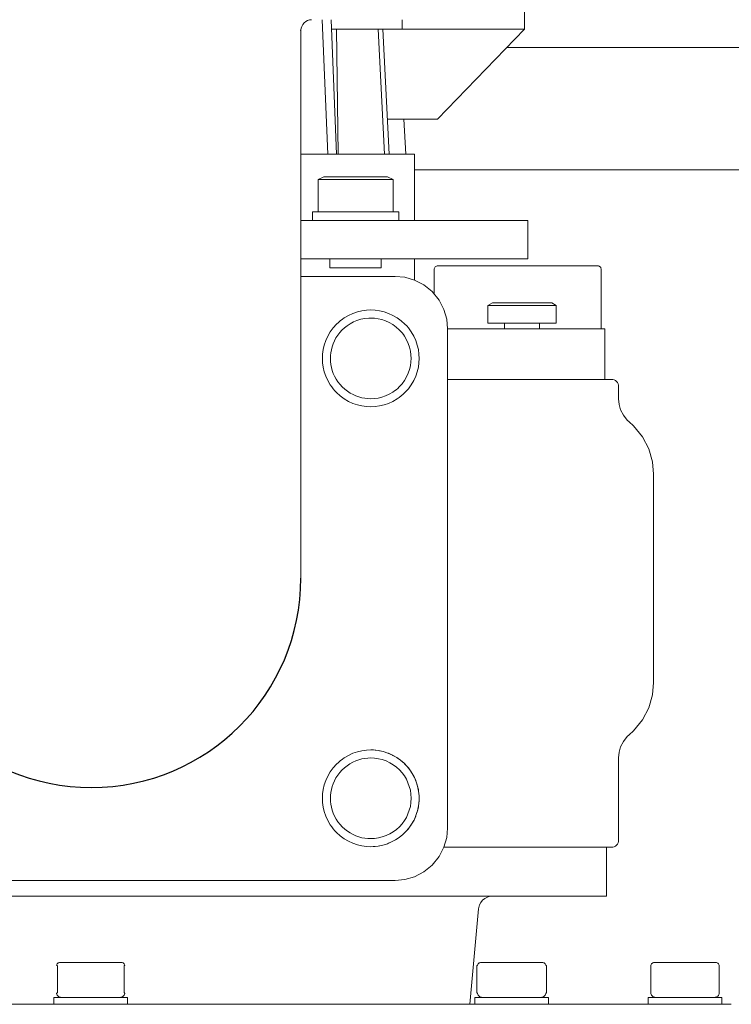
# Model space of a CAD drawing. Header units: millimetres. Extents: x -770 to 800, y -17 to 1108.
# Tile 10 of 12: x 329 to 533, y 434 to 716. Entities that reach past the tile are written whole.
import ezdxf

# ---------------------------------------------------------------- set-up
doc = ezdxf.new("R2010")
doc.units = ezdxf.units.MM
doc.header["$MEASUREMENT"] = 0
doc.layers.add('MATERIAL 1', color=251, linetype='Continuous', true_color=0x505050)
doc.layers.add('MATERIAL 2', color=5, linetype='Continuous', true_color=0x0000ff)

msp = doc.modelspace()

# ---------------------------------------------------------------- linework, layer by layer
at = {"layer": 'MATERIAL 1', "color": 251, "linetype": 'Continuous', "lineweight": 0, "true_color": 0x505050}
for p, q in [((410, 713.12), (410.08, 713.66)), ((410.08, 713.66), (410.24, 714.22)), ((410.24, 714.22), (410.5, 714.76)), ((410.5, 714.76), (410.88, 715.25)), ((410.88, 715.25), (411.36, 715.63)), ((411.36, 715.63), (411.91, 715.89)), ((411.91, 715.89), (412.46, 716.04)), ((412.46, 716.04), (413, 716.12)), ((410, 713.12), (409.76, 713.12)), ((410, 713.12), (410, 621.16)), ((468.9, 708.12), (765, 708.12)), ((765, 673.12), (442.5, 673.12)), ((410, 642.62), (437, 642.62)), ((437, 642.62), (439.73, 642.37)), ((439.73, 642.37), (442.52, 641.57)), ((442.52, 641.57), (445.21, 640.18)), ((445.21, 640.18), (447.61, 638.23)), ((447.61, 638.23), (449.55, 635.83)), ((449.55, 635.83), (450.95, 633.15)), ((423.64, 631.43), (424.9, 632.01)), ((424.9, 632.01), (426.19, 632.45)), ((426.19, 632.45), (427.48, 632.75)), ((427.48, 632.75), (428.75, 632.92)), ((428.75, 632.92), (430, 632.98)), ((431.25, 632.92), (430, 632.98)), ((432.52, 632.75), (431.25, 632.92)), ((433.81, 632.45), (432.52, 632.75)), ((435.1, 632.01), (433.81, 632.45)), ((436.36, 631.43), (435.1, 632.01)), ((450.95, 633.15), (451.75, 630.35)), ((420.2, 628.92), (419.24, 627.86)), ((420.72, 629.41), (420.2, 628.92)), ((421.27, 629.88), (420.72, 629.41)), ((421.86, 630.33), (421.27, 629.88)), ((421.86, 630.33), (422.42, 630.72)), ((422.42, 630.72), (423.64, 631.43)), ((424.07, 629.05), (423.21, 628.47)), ((425.02, 629.56), (424.07, 629.05)), ((426.04, 629.98), (425.02, 629.56)), ((427.13, 630.32), (426.04, 629.98)), ((428.26, 630.55), (427.13, 630.32)), ((429.43, 630.67), (428.26, 630.55)), ((430, 630.68), (429.43, 630.67)), ((431.04, 630.64), (430, 630.68)), ((432.1, 630.49), (431.04, 630.64)), ((433.18, 630.24), (432.1, 630.49)), ((434.25, 629.87), (433.18, 630.24)), ((435.31, 629.39), (434.25, 629.87)), ((436.32, 628.8), (435.31, 629.39)), ((437.58, 630.72), (436.36, 631.43)), ((438.73, 629.88), (437.58, 630.72)), ((439.8, 628.92), (438.73, 629.88)), ((440.29, 628.4), (439.8, 628.92)), ((451.75, 630.35), (452, 627.62)), ((418.4, 626.71), (417.69, 625.49)), ((419.24, 627.86), (418.4, 626.71)), ((421.12, 626.53), (420.55, 625.77)), ((421.76, 627.23), (421.12, 626.53)), ((422.46, 627.88), (421.76, 627.23)), ((423.21, 628.47), (422.46, 627.88)), ((437.28, 628.1), (436.32, 628.8)), ((438.17, 627.3), (437.28, 628.1)), ((438.58, 626.86), (438.17, 627.3)), ((438.97, 626.41), (438.58, 626.86)), ((439.34, 625.94), (438.97, 626.41)), ((440.76, 627.86), (440.29, 628.4)), ((441.19, 627.29), (440.76, 627.86)), ((440.76, 627.86), (440.76, 627.86)), ((440.76, 627.86), (440.76, 627.86)), ((441.6, 626.71), (441.19, 627.29)), ((442.31, 625.49), (441.6, 626.71)), ((452, 627.62), (452, 484.62)), ((417.12, 624.22), (416.68, 622.94)), ((417.69, 625.49), (417.12, 624.22)), ((419.23, 623.31), (418.93, 622.46)), ((419.6, 624.16), (419.23, 623.31)), ((420.04, 624.98), (419.6, 624.16)), ((420.55, 625.77), (420.04, 624.98)), ((439.67, 625.45), (439.34, 625.94)), ((440.27, 624.43), (439.67, 625.45)), ((440.75, 623.38), (440.27, 624.43)), ((441.11, 622.3), (440.75, 623.38)), ((442.88, 624.22), (442.31, 625.49)), ((443.32, 622.94), (442.88, 624.22)), ((410, 621.16), (410, 614.78)), ((416.37, 621.65), (416.2, 620.37)), ((416.68, 622.94), (416.37, 621.65)), ((418.56, 620.74), (418.47, 619.9)), ((418.71, 621.6), (418.56, 620.74)), ((418.93, 622.46), (418.71, 621.6)), ((441.36, 621.23), (441.11, 622.3)), ((441.51, 620.16), (441.36, 621.23)), ((443.63, 621.65), (443.32, 622.94)), ((443.8, 620.37), (443.63, 621.65)), ((416.2, 620.37), (416.14, 619.12)), ((416.14, 619.12), (416.2, 617.88)), ((416.2, 617.88), (416.37, 616.6)), ((418.47, 619.9), (418.44, 619.07)), ((418.44, 619.07), (418.48, 618.25)), ((418.48, 618.25), (418.57, 617.4)), ((441.36, 617.02), (441.51, 618.09)), ((441.56, 619.12), (441.51, 620.16)), ((441.51, 618.09), (441.56, 619.12)), ((443.63, 616.6), (443.8, 617.88)), ((443.86, 619.12), (443.8, 620.37)), ((443.8, 617.88), (443.86, 619.12)), ((410, 614.78), (410, 608.47)), ((416.37, 616.6), (416.68, 615.31)), ((416.68, 615.31), (417.12, 614.02)), ((418.57, 617.4), (418.73, 616.55)), ((418.73, 616.55), (418.97, 615.69)), ((418.97, 615.69), (419.27, 614.83)), ((419.27, 614.83), (419.65, 613.99)), ((440.27, 613.82), (440.75, 614.87)), ((440.75, 614.87), (441.11, 615.94)), ((441.11, 615.94), (441.36, 617.02)), ((442.88, 614.02), (443.32, 615.31)), ((443.32, 615.31), (443.63, 616.6)), ((417.12, 614.02), (417.69, 612.76)), ((417.69, 612.76), (418.4, 611.54)), ((419.65, 613.99), (420.1, 613.17)), ((420.1, 613.17), (420.61, 612.38)), ((420.61, 612.38), (421.2, 611.63)), ((438.97, 611.84), (439.67, 612.8)), ((439.67, 612.8), (440.27, 613.82)), ((441.6, 611.54), (442.31, 612.76)), ((442.31, 612.76), (442.88, 614.02)), ((418.4, 611.54), (418.81, 610.96)), ((418.81, 610.96), (419.24, 610.39)), ((419.24, 610.39), (419.71, 609.85)), ((419.71, 609.85), (420.2, 609.33)), ((420.2, 609.33), (421.27, 608.37)), ((421.2, 611.63), (421.85, 610.93)), ((421.85, 610.93), (422.55, 610.29)), ((422.55, 610.29), (423.3, 609.7)), ((423.3, 609.7), (424.09, 609.19)), ((424.09, 609.19), (424.92, 608.74)), ((435.31, 608.86), (436.32, 609.45)), ((436.32, 609.45), (436.81, 609.79)), ((436.81, 609.79), (437.28, 610.15)), ((437.28, 610.15), (437.74, 610.54)), ((437.74, 610.54), (438.17, 610.95)), ((438.17, 610.95), (438.97, 611.84)), ((439.28, 608.83), (439.8, 609.33)), ((439.8, 609.33), (440.76, 610.39)), ((440.76, 610.39), (441.6, 611.54)), ((410, 608.47), (410, 603.27)), ((421.27, 608.37), (422.42, 607.53)), ((422.42, 607.53), (423.64, 606.82)), ((423.64, 606.82), (424.9, 606.24)), ((424.92, 608.74), (425.76, 608.37)), ((425.76, 608.37), (426.61, 608.07)), ((426.61, 608.07), (427.47, 607.85)), ((427.47, 607.85), (428.33, 607.69)), ((428.33, 607.69), (429.17, 607.6)), ((429.17, 607.6), (430, 607.57)), ((430, 607.57), (431.04, 607.61)), ((431.04, 607.61), (432.1, 607.76)), ((432.1, 607.76), (433.18, 608.01)), ((433.18, 608.01), (434.25, 608.38)), ((434.25, 608.38), (435.31, 608.86)), ((435.1, 606.24), (436.36, 606.82)), ((436.36, 606.82), (437.58, 607.53)), ((437.58, 607.53), (438.17, 607.93)), ((438.17, 607.93), (438.73, 608.37)), ((438.73, 608.37), (439.28, 608.83)), ((438.73, 608.37), (438.73, 608.37)), ((438.73, 608.37), (438.73, 608.37)), ((424.9, 606.24), (426.19, 605.8)), ((426.19, 605.8), (427.48, 605.5)), ((427.48, 605.5), (428.75, 605.32)), ((428.75, 605.32), (430, 605.27)), ((430, 605.27), (431.25, 605.32)), ((431.25, 605.32), (432.52, 605.5)), ((432.52, 605.5), (433.81, 605.8)), ((433.81, 605.8), (435.1, 606.24)), ((410, 603.27), (410, 602.28)), ((410, 602.28), (410, 597.23)), ((410, 597.23), (410, 596.28)), ((410, 596.28), (410, 591.31)), ((410, 591.31), (410, 590.52)), ((410, 590.52), (410, 585.59)), ((410, 585.59), (410, 585.05)), ((410, 585.05), (410, 580.19)), ((410, 580.19), (410, 556.28)), ((422.42, 504.72), (423.64, 505.43)), ((423.64, 505.43), (424.9, 506.01)), ((424.9, 506.01), (426.19, 506.45)), ((426.19, 506.45), (427.48, 506.75)), ((427.48, 506.75), (428.75, 506.92)), ((428.75, 506.92), (430, 506.98)), ((430.74, 506.96), (430, 506.98)), ((430, 506.98), (430, 506.98)), ((431.45, 506.9), (430.74, 506.96)), ((431.25, 506.92), (430.74, 506.96)), ((431.25, 506.92), (431.24, 506.92)), ((431.25, 506.92), (431.25, 506.92)), ((431.25, 506.92), (431.45, 506.9)), ((432.17, 506.81), (431.45, 506.9)), ((433.57, 506.51), (432.17, 506.81)), ((432.52, 506.75), (432.17, 506.81)), ((432.52, 506.75), (433.57, 506.51)), ((432.52, 506.75), (432.52, 506.75)), ((432.52, 506.75), (432.52, 506.75)), ((434.93, 506.08), (433.57, 506.51)), ((433.81, 506.45), (433.57, 506.51)), ((433.81, 506.45), (434.93, 506.08)), ((433.81, 506.45), (433.81, 506.45)), ((433.81, 506.45), (433.81, 506.45)), ((436.22, 505.51), (434.93, 506.08)), ((435.1, 506.01), (434.93, 506.08)), ((435.1, 506.01), (436.22, 505.51)), ((435.1, 506.01), (435.1, 506.01)), ((435.1, 506.01), (435.1, 506.01)), ((437.42, 504.82), (436.22, 505.51)), ((436.36, 505.43), (436.22, 505.51)), ((436.36, 505.43), (437.42, 504.82)), ((436.36, 505.43), (436.36, 505.43)), ((436.36, 505.43), (436.36, 505.43)), ((438.54, 504.04), (437.42, 504.82)), ((437.58, 504.72), (437.42, 504.82)), ((420.2, 502.92), (419.24, 501.86)), ((420.72, 503.41), (420.2, 502.92)), ((421.27, 503.88), (420.72, 503.41)), ((421.86, 504.33), (421.27, 503.88)), ((421.86, 504.33), (422.42, 504.72)), ((423.21, 502.47), (422.46, 501.88)), ((424.01, 503.01), (423.21, 502.47)), ((424.84, 503.47), (424.01, 503.01)), ((425.69, 503.85), (424.84, 503.47)), ((426.56, 504.16), (425.69, 503.85)), ((427.43, 504.39), (426.56, 504.16)), ((428.3, 504.56), (427.43, 504.39)), ((429.16, 504.65), (428.3, 504.56)), ((430, 504.68), (429.16, 504.65)), ((431.09, 504.63), (430, 504.68)), ((432.2, 504.47), (431.09, 504.63)), ((433.31, 504.2), (432.2, 504.47)), ((434.39, 503.82), (433.31, 504.2)), ((435.44, 503.32), (434.39, 503.82)), ((436.44, 502.72), (435.44, 503.32)), ((437.36, 502.03), (436.44, 502.72)), ((438.21, 501.26), (437.36, 502.03)), ((437.58, 504.72), (438.54, 504.04)), ((437.58, 504.72), (437.58, 504.72)), ((437.58, 504.72), (437.58, 504.72)), ((439.54, 503.17), (438.54, 504.04)), ((438.73, 503.88), (438.54, 504.04)), ((438.73, 503.88), (439.54, 503.17)), ((438.73, 503.88), (438.73, 503.88)), ((438.73, 503.88), (438.73, 503.88)), ((440.43, 502.24), (439.54, 503.17)), ((439.8, 502.92), (439.54, 503.17)), ((439.8, 502.92), (440.43, 502.24)), ((439.8, 502.92), (439.8, 502.92)), ((439.8, 502.92), (439.8, 502.92)), ((441.21, 501.27), (440.43, 502.24)), ((440.76, 501.86), (440.43, 502.24)), ((417.69, 499.49), (417.12, 498.22)), ((418.4, 500.71), (417.69, 499.49)), ((419.24, 501.86), (418.4, 500.71)), ((420.55, 499.77), (420.04, 498.98)), ((421.12, 500.53), (420.55, 499.77)), ((421.76, 501.23), (421.12, 500.53)), ((422.46, 501.88), (421.76, 501.23)), ((438.97, 500.42), (438.21, 501.26)), ((439.63, 499.52), (438.97, 500.42)), ((440.19, 498.59), (439.63, 499.52)), ((440.76, 501.86), (441.21, 501.27)), ((440.76, 501.86), (440.76, 501.86)), ((440.76, 501.86), (440.76, 501.86)), ((441.9, 500.23), (441.21, 501.27)), ((441.6, 500.71), (441.21, 501.27)), ((441.6, 500.71), (441.9, 500.23)), ((441.6, 500.71), (441.6, 500.71)), ((441.6, 500.71), (441.6, 500.71)), ((442.5, 499.09), (441.9, 500.23)), ((442.31, 499.49), (441.9, 500.23)), ((442.31, 499.49), (442.5, 499.09)), ((442.31, 499.49), (442.31, 499.49)), ((442.31, 499.49), (442.31, 499.49)), ((416.68, 496.94), (416.37, 495.65)), ((417.12, 498.22), (416.68, 496.94)), ((418.93, 496.46), (418.71, 495.6)), ((419.23, 497.31), (418.93, 496.46)), ((419.6, 498.16), (419.23, 497.31)), ((420.04, 498.98), (419.6, 498.16)), ((440.66, 497.59), (440.19, 498.59)), ((441.04, 496.53), (440.66, 497.59)), ((441.33, 495.42), (441.04, 496.53)), ((443.02, 497.87), (442.5, 499.09)), ((442.88, 498.22), (442.5, 499.09)), ((442.88, 498.22), (442.88, 498.23)), ((442.88, 498.22), (443.02, 497.87)), ((442.88, 498.22), (442.88, 498.22)), ((443.42, 496.57), (443.02, 497.87)), ((443.32, 496.94), (443.02, 497.87)), ((443.32, 496.94), (443.42, 496.57)), ((443.32, 496.94), (443.32, 496.94)), ((443.32, 496.94), (443.32, 496.94)), ((443.7, 495.21), (443.42, 496.57)), ((443.63, 495.65), (443.42, 496.57)), ((416.2, 494.37), (416.14, 493.12)), ((416.37, 495.65), (416.2, 494.37)), ((418.47, 493.9), (418.44, 493.07)), ((418.56, 494.74), (418.47, 493.9)), ((418.71, 495.6), (418.56, 494.74)), ((441.5, 494.28), (441.33, 495.42)), ((441.56, 493.12), (441.5, 494.28)), ((443.63, 495.65), (443.62, 495.65)), ((443.63, 495.65), (443.7, 495.21)), ((443.63, 495.65), (443.63, 495.65)), ((443.84, 493.81), (443.7, 495.21)), ((443.8, 494.37), (443.7, 495.21)), ((443.8, 494.37), (443.84, 493.81)), ((443.8, 494.37), (443.8, 494.37)), ((443.8, 494.37), (443.8, 494.37)), ((443.86, 493.1), (443.84, 493.81)), ((443.86, 493.12), (443.84, 493.81)), ((416.14, 493.12), (416.2, 491.88)), ((416.2, 491.88), (416.37, 490.6)), ((418.44, 493.07), (418.48, 492.25)), ((418.48, 492.25), (418.57, 491.4)), ((418.57, 491.4), (418.73, 490.55)), ((441.04, 489.72), (441.33, 490.82)), ((441.33, 490.82), (441.5, 491.97)), ((441.5, 491.97), (441.56, 493.12)), ((443.39, 489.55), (443.69, 490.96)), ((443.63, 490.6), (443.69, 490.96)), ((443.69, 490.96), (443.78, 491.67)), ((443.78, 491.67), (443.84, 492.38)), ((443.8, 491.88), (443.78, 491.67)), ((443.8, 491.88), (443.84, 492.38)), ((443.8, 491.88), (443.8, 491.88)), ((443.8, 491.88), (443.8, 491.88)), ((443.84, 492.38), (443.86, 493.1)), ((443.86, 493.12), (443.86, 493.12)), ((443.86, 493.12), (443.86, 493.1)), ((443.86, 493.12), (443.86, 493.12)), ((416.37, 490.6), (416.68, 489.31)), ((416.68, 489.31), (417.12, 488.02)), ((417.12, 488.02), (417.69, 486.76)), ((418.73, 490.55), (418.97, 489.69)), ((418.97, 489.69), (419.27, 488.83)), ((419.27, 488.83), (419.65, 487.99)), ((419.65, 487.99), (420.1, 487.17)), ((440.19, 487.66), (440.66, 488.66)), ((440.66, 488.66), (441.04, 489.72)), ((442.38, 486.91), (442.95, 488.2)), ((442.88, 488.02), (442.38, 486.91)), ((442.88, 488.02), (442.95, 488.2)), ((442.88, 488.02), (442.88, 488.02)), ((442.88, 488.02), (442.88, 488.02)), ((442.95, 488.2), (443.39, 489.55)), ((443.32, 489.31), (442.95, 488.2)), ((443.32, 489.31), (443.39, 489.55)), ((443.32, 489.31), (443.32, 489.31)), ((443.32, 489.31), (443.32, 489.31)), ((443.63, 490.6), (443.39, 489.55)), ((443.62, 490.6), (443.63, 490.6)), ((443.63, 490.6), (443.63, 490.6)), ((417.69, 486.76), (418.4, 485.54)), ((418.4, 485.54), (418.81, 484.96)), ((420.1, 487.17), (420.61, 486.38)), ((420.61, 486.38), (421.2, 485.63)), ((421.2, 485.63), (421.85, 484.93)), ((438.21, 484.99), (438.97, 485.83)), ((438.97, 485.83), (439.63, 486.73)), ((439.63, 486.73), (440.19, 487.66)), ((440.91, 484.59), (441.7, 485.7)), ((441.6, 485.54), (440.91, 484.59)), ((441.6, 485.54), (441.7, 485.7)), ((441.6, 485.54), (441.6, 485.54)), ((441.6, 485.54), (441.6, 485.54)), ((441.7, 485.7), (442.38, 486.91)), ((442.31, 486.76), (441.7, 485.7)), ((442.31, 486.76), (442.38, 486.91)), ((442.31, 486.76), (442.31, 486.76)), ((442.31, 486.76), (442.31, 486.76)), ((418.81, 484.96), (419.24, 484.39)), ((419.24, 484.39), (419.71, 483.85)), ((419.71, 483.85), (420.2, 483.33)), ((420.2, 483.33), (421.27, 482.37)), ((421.27, 482.37), (422.42, 481.53)), ((421.85, 484.93), (422.55, 484.29)), ((422.55, 484.29), (423.3, 483.7)), ((423.3, 483.7), (424.09, 483.19)), ((424.09, 483.19), (424.92, 482.74)), ((424.92, 482.74), (425.76, 482.37)), ((425.76, 482.37), (426.61, 482.07)), ((433.31, 482.05), (434.39, 482.43)), ((434.39, 482.43), (435.44, 482.93)), ((435.44, 482.93), (436.44, 483.52)), ((436.44, 483.52), (437.36, 484.22)), ((437.36, 484.22), (438.21, 484.99)), ((438.14, 481.91), (439.12, 482.69)), ((438.73, 482.37), (438.14, 481.91)), ((438.73, 482.37), (439.12, 482.69)), ((438.73, 482.37), (438.73, 482.37)), ((438.73, 482.37), (438.73, 482.37)), ((439.12, 482.69), (440.05, 483.58)), ((439.8, 483.33), (439.12, 482.69)), ((439.8, 483.33), (440.05, 483.58)), ((439.8, 483.33), (439.8, 483.33)), ((439.8, 483.33), (439.8, 483.33)), ((440.05, 483.58), (440.91, 484.59)), ((440.76, 484.39), (440.05, 483.58)), ((440.76, 484.39), (440.91, 484.59)), ((440.76, 484.39), (440.76, 484.39)), ((440.76, 484.39), (440.76, 484.39)), ((452, 484.62), (451.75, 481.89)), ((422.42, 481.53), (423.64, 480.82)), ((423.64, 480.82), (424.9, 480.24)), ((424.9, 480.24), (426.19, 479.8)), ((426.19, 479.8), (427.48, 479.5)), ((426.61, 482.07), (427.47, 481.85)), ((427.47, 481.85), (428.33, 481.69)), ((427.48, 479.5), (428.75, 479.32)), ((428.33, 481.69), (429.17, 481.6)), ((429.17, 481.6), (430, 481.57)), ((430, 481.57), (431.09, 481.62)), ((430.68, 479.28), (432.09, 479.43)), ((431.09, 481.62), (432.2, 481.78)), ((431.25, 479.32), (432.09, 479.43)), ((432.09, 479.43), (433.45, 479.7)), ((432.52, 479.5), (432.09, 479.43)), ((432.2, 481.78), (433.31, 482.05)), ((432.52, 479.5), (433.45, 479.7)), ((432.52, 479.5), (432.52, 479.5)), ((432.52, 479.5), (432.52, 479.5)), ((433.45, 479.7), (434.75, 480.11)), ((433.81, 479.8), (433.45, 479.7)), ((433.81, 479.8), (434.75, 480.11)), ((433.81, 479.8), (433.81, 479.8)), ((433.81, 479.8), (433.81, 479.8)), ((434.75, 480.11), (435.97, 480.62)), ((435.1, 480.24), (434.75, 480.11)), ((435.1, 480.24), (435.97, 480.62)), ((435.1, 480.24), (435.1, 480.24)), ((435.1, 480.24), (435.1, 480.24)), ((435.97, 480.62), (437.1, 481.23)), ((436.36, 480.82), (435.97, 480.62)), ((436.36, 480.82), (437.1, 481.23)), ((436.36, 480.82), (436.36, 480.82)), ((436.36, 480.82), (436.36, 480.82)), ((437.1, 481.23), (438.14, 481.91)), ((437.58, 481.53), (437.1, 481.23)), ((437.58, 481.53), (438.14, 481.91)), ((437.58, 481.53), (437.58, 481.53)), ((437.58, 481.53), (437.58, 481.53)), ((451.75, 481.89), (450.95, 479.1)), ((428.75, 479.32), (430, 479.27)), ((430, 479.27), (430.68, 479.28)), ((431.25, 479.32), (430.68, 479.28)), ((431.24, 479.32), (431.25, 479.32)), ((431.25, 479.32), (431.25, 479.32)), ((450.95, 479.1), (449.55, 476.42)), ((447.61, 474.02), (445.21, 472.07)), ((449.55, 476.42), (447.61, 474.02)), ((445.21, 472.07), (442.52, 470.68)), ((437, 469.62), (263, 469.62)), ((439.73, 469.87), (437, 469.62)), ((442.52, 470.68), (439.73, 469.87)), ((340.17, 445.67), (340.08, 445.49)), ((340.3, 445.83), (340.17, 445.67)), ((340.46, 445.96), (340.3, 445.83)), ((340.64, 446.05), (340.46, 445.96)), ((340.82, 446.11), (340.64, 446.05)), ((341.01, 446.12), (340.82, 446.11)), ((341.18, 446.12), (341.01, 446.12)), ((341.69, 446.12), (341.18, 446.12)), ((342.47, 446.12), (341.69, 446.12)), ((343.55, 446.12), (342.47, 446.12)), ((344.9, 446.12), (343.55, 446.12)), ((346.45, 446.12), (344.9, 446.12)), ((348.12, 446.12), (346.45, 446.12)), ((349.79, 446.12), (348.12, 446.12)), ((351.39, 446.12), (349.79, 446.12)), ((353.03, 446.12), (351.39, 446.12)), ((354.6, 446.12), (353.03, 446.12)), ((356, 446.12), (354.6, 446.12)), ((357.15, 446.12), (356, 446.12)), ((357.96, 446.12), (357.15, 446.12)), ((358.43, 446.12), (357.96, 446.12)), ((358.58, 446.12), (358.43, 446.12)), ((358.76, 446.11), (358.58, 446.12)), ((358.76, 446.11), (358.95, 446.05)), ((358.95, 446.05), (359.13, 445.96)), ((359.13, 445.96), (359.29, 445.83)), ((359.29, 445.83), (359.42, 445.67)), ((359.42, 445.67), (359.51, 445.49)), ((460.64, 445.49), (460.73, 445.67)), ((460.73, 445.67), (460.86, 445.83)), ((460.86, 445.83), (461.02, 445.96)), ((461.02, 445.96), (461.2, 446.05)), ((461.2, 446.05), (461.39, 446.11)), ((461.57, 446.12), (461.39, 446.11)), ((461.57, 446.12), (461.39, 446.11)), ((461.76, 446.12), (461.57, 446.12)), ((461.57, 446.12), (461.57, 446.12)), ((462.29, 446.12), (461.76, 446.12)), ((463.12, 446.12), (462.29, 446.12)), ((464.14, 446.12), (463.12, 446.12)), ((465.38, 446.12), (464.14, 446.12)), ((466.87, 446.12), (465.38, 446.12)), ((468.55, 446.12), (466.87, 446.12)), ((470.36, 446.12), (468.55, 446.12)), ((472.16, 446.12), (470.36, 446.12)), ((473.85, 446.12), (472.16, 446.12)), ((475.33, 446.12), (473.85, 446.12)), ((476.57, 446.12), (475.33, 446.12)), ((477.64, 446.12), (476.57, 446.12)), ((476.57, 446.12), (476.57, 446.12)), ((478.46, 446.12), (477.64, 446.12)), ((478.98, 446.12), (478.46, 446.12)), ((479.14, 446.12), (478.98, 446.12)), ((479.32, 446.11), (479.14, 446.12)), ((479.51, 446.05), (479.32, 446.11)), ((479.69, 445.96), (479.51, 446.05)), ((479.85, 445.83), (479.69, 445.96)), ((479.98, 445.67), (479.85, 445.83)), ((480.07, 445.49), (479.98, 445.67)), ((510.39, 445.69), (510.3, 445.53)), ((510.51, 445.83), (510.39, 445.69)), ((510.64, 445.95), (510.51, 445.83)), ((510.81, 446.04), (510.64, 445.95)), ((511, 446.1), (510.81, 446.04)), ((511.21, 446.12), (511, 446.1)), ((511.36, 446.12), (511.21, 446.12)), ((511.83, 446.12), (511.36, 446.12)), ((512.65, 446.12), (511.83, 446.12)), ((513.79, 446.12), (512.65, 446.12)), ((515.19, 446.12), (513.79, 446.12)), ((516.77, 446.12), (515.19, 446.12)), ((518.4, 446.12), (516.77, 446.12)), ((520, 446.12), (518.4, 446.12)), ((521.6, 446.12), (520, 446.12)), ((523.23, 446.12), (521.6, 446.12)), ((524.81, 446.12), (523.23, 446.12)), ((526.21, 446.12), (524.81, 446.12)), ((527.35, 446.12), (526.21, 446.12)), ((528.17, 446.12), (527.35, 446.12)), ((528.64, 446.12), (528.17, 446.12)), ((528.79, 446.12), (528.64, 446.12)), ((529, 446.1), (528.79, 446.12)), ((529.19, 446.04), (529, 446.1)), ((529.36, 445.95), (529.19, 446.04)), ((529.49, 445.83), (529.36, 445.95)), ((529.61, 445.69), (529.49, 445.83)), ((529.7, 445.53), (529.61, 445.69)), ((340.08, 445.49), (340.02, 445.31)), ((340.26, 445.12), (340.02, 445.31)), ((340.26, 437.46), (340.26, 445.12)), ((359.56, 445.31), (359.33, 445.12)), ((359.33, 445.12), (359.33, 437.46)), ((359.51, 445.49), (359.56, 445.31)), ((460.37, 445.12), (460.59, 445.31)), ((460.37, 437.46), (460.37, 445.12)), ((460.59, 445.31), (460.64, 445.49)), ((480.13, 445.31), (480.07, 445.49)), ((480.34, 445.12), (480.13, 445.31)), ((480.34, 445.12), (480.34, 437.46)), ((510.24, 445.34), (510.21, 445.12)), ((510.21, 445.12), (510.21, 441.29)), ((510.3, 445.53), (510.24, 445.34)), ((510.3, 445.53), (510.3, 445.53)), ((529.76, 445.34), (529.7, 445.53)), ((529.79, 445.12), (529.76, 445.34)), ((529.76, 445.34), (529.76, 445.34)), ((529.79, 441.29), (529.79, 445.12)), ((510.21, 441.29), (510.21, 439.37)), ((529.79, 439.37), (529.79, 441.29)), ((340.26, 437.46), (340.03, 437.21)), ((340.03, 437.21), (340.1, 436.96)), ((359.33, 437.46), (359.56, 437.21)), ((359.56, 437.21), (359.48, 436.96)), ((460.37, 437.46), (460.59, 437.21)), ((460.66, 436.96), (460.59, 437.21)), ((480.05, 436.96), (480.12, 437.21)), ((480.34, 437.46), (480.12, 437.21)), ((510.21, 439.37), (510.21, 438.41)), ((510.21, 438.41), (510.21, 437.94)), ((510.21, 437.94), (510.21, 437.7)), ((510.21, 437.7), (510.21, 437.58)), ((510.21, 437.58), (510.21, 437.52)), ((510.21, 437.52), (510.21, 437.49)), ((510.21, 437.49), (510.21, 437.47)), ((510.21, 437.47), (510.21, 437.46)), ((510.21, 437.46), (510.24, 437.21)), ((510.21, 437.46), (510.21, 437.46)), ((510.21, 437.46), (510.21, 437.46)), ((510.21, 437.46), (510.21, 437.46)), ((510.21, 437.46), (510.21, 437.46)), ((510.21, 437.46), (510.21, 437.46)), ((510.24, 437.21), (510.31, 436.96)), ((529.67, 436.91), (529.76, 437.17)), ((529.81, 437.46), (529.76, 437.17)), ((529.79, 438.41), (529.79, 439.37)), ((529.79, 437.94), (529.79, 438.41)), ((529.79, 437.7), (529.79, 437.94)), ((529.79, 437.7), (529.81, 437.46)), ((339.24, 434.12), (339.24, 436.12)), ((339.42, 436.12), (339.24, 436.12)), ((339.98, 436.12), (339.42, 436.12)), ((340.96, 436.12), (339.98, 436.12)), ((340.1, 436.96), (340.22, 436.72)), ((340.22, 436.72), (340.4, 436.51)), ((340.4, 436.51), (340.61, 436.33)), ((340.61, 436.33), (340.86, 436.21)), ((340.86, 436.21), (341.11, 436.13)), ((342.33, 436.12), (340.96, 436.12)), ((341.16, 436.12), (341.11, 436.13)), ((344.02, 436.12), (342.33, 436.12)), ((345.91, 436.12), (344.02, 436.12)), ((347.87, 436.12), (345.91, 436.12)), ((349.79, 436.12), (347.87, 436.12)), ((349.79, 436.12), (351.71, 436.12)), ((351.71, 436.12), (353.68, 436.12)), ((353.68, 436.12), (355.56, 436.12)), ((355.56, 436.12), (357.25, 436.12)), ((357.25, 436.12), (358.62, 436.12)), ((358.42, 436.12), (358.48, 436.13)), ((358.73, 436.21), (358.48, 436.13)), ((358.62, 436.12), (359.6, 436.12)), ((358.97, 436.33), (358.73, 436.21)), ((359.18, 436.51), (358.97, 436.33)), ((359.36, 436.72), (359.18, 436.51)), ((359.48, 436.96), (359.36, 436.72)), ((359.6, 436.12), (360.17, 436.12)), ((360.17, 436.12), (360.34, 436.12)), ((360.34, 436.12), (360.34, 434.12)), ((459.81, 436.12), (460.03, 436.12)), ((459.81, 434.12), (459.81, 436.12)), ((460.03, 436.12), (460.67, 436.12)), ((460.79, 436.72), (460.66, 436.96)), ((460.67, 436.12), (461.66, 436.12)), ((460.96, 436.51), (460.79, 436.72)), ((461.18, 436.33), (460.96, 436.51)), ((461.42, 436.21), (461.18, 436.33)), ((461.67, 436.13), (461.42, 436.21)), ((461.66, 436.12), (462.9, 436.12)), ((461.67, 436.13), (461.73, 436.12)), ((461.73, 436.12), (461.67, 436.13)), ((462.9, 436.12), (464.38, 436.12)), ((464.38, 436.12), (466.17, 436.12)), ((466.17, 436.12), (468.19, 436.12)), ((468.19, 436.12), (470.36, 436.12)), ((470.36, 436.12), (472.52, 436.12)), ((472.52, 436.12), (474.55, 436.12)), ((474.55, 436.12), (476.33, 436.12)), ((476.33, 436.12), (477.82, 436.12)), ((479.05, 436.12), (477.82, 436.12)), ((479.04, 436.13), (478.98, 436.12)), ((479.04, 436.13), (479.29, 436.21)), ((480.04, 436.12), (479.05, 436.12)), ((479.29, 436.21), (479.53, 436.33)), ((479.53, 436.33), (479.75, 436.51)), ((479.75, 436.51), (479.92, 436.72)), ((479.92, 436.72), (480.05, 436.96)), ((480.68, 436.12), (480.04, 436.12)), ((480.91, 436.12), (480.68, 436.12)), ((480.91, 434.12), (480.91, 436.12)), ((509.45, 436.12), (509.45, 434.12)), ((509.63, 436.12), (509.45, 436.12)), ((510.19, 436.12), (509.63, 436.12)), ((511.17, 436.12), (510.19, 436.12)), ((510.31, 436.96), (510.43, 436.72)), ((510.43, 436.72), (510.61, 436.51)), ((510.61, 436.51), (510.82, 436.33)), ((510.82, 436.33), (511.06, 436.21)), ((511.06, 436.21), (511.32, 436.13)), ((512.54, 436.12), (511.17, 436.12)), ((511.32, 436.13), (511.37, 436.12)), ((514.23, 436.12), (512.54, 436.12)), ((516.12, 436.12), (514.23, 436.12)), ((518.08, 436.12), (516.12, 436.12)), ((520, 436.12), (518.08, 436.12)), ((521.92, 436.12), (520, 436.12)), ((523.88, 436.12), (521.92, 436.12)), ((525.77, 436.12), (523.88, 436.12)), ((527.46, 436.12), (525.77, 436.12)), ((528.83, 436.12), (527.46, 436.12)), ((528.63, 436.12), (528.7, 436.14)), ((528.7, 436.14), (528.97, 436.22)), ((529.81, 436.12), (528.83, 436.12)), ((528.97, 436.22), (529.2, 436.35)), ((529.2, 436.35), (529.39, 436.5)), ((529.39, 436.5), (529.55, 436.69)), ((529.55, 436.69), (529.67, 436.91)), ((530.37, 436.12), (529.81, 436.12)), ((530.55, 436.12), (530.37, 436.12)), ((530.55, 434.12), (530.55, 436.12)), ((333.53, 434.12), (316.66, 434.12)), ((350, 434.12), (333.53, 434.12)), ((366.47, 434.12), (350, 434.12)), ((383.34, 434.12), (366.47, 434.12)), ((400.42, 434.12), (383.34, 434.12)), ((417.45, 434.12), (400.42, 434.12)), ((434.17, 434.12), (417.45, 434.12)), ((450.28, 434.12), (434.17, 434.12)), ((465.5, 434.12), (450.28, 434.12)), ((479.58, 434.12), (465.5, 434.12)), ((492.27, 434.12), (479.58, 434.12)), ((503.38, 434.12), (492.27, 434.12)), ((512.78, 434.12), (503.38, 434.12)), ((520.38, 434.12), (512.78, 434.12)), ((526.18, 434.12), (520.38, 434.12)), ((530.19, 434.12), (526.18, 434.12)), ((532.51, 434.12), (530.19, 434.12)), ((533.25, 434.12), (532.51, 434.12))]:
    msp.add_line(p, q, dxfattribs=at)
at = {"layer": 'MATERIAL 1'}
msp.add_arc((350, 556.22), 60, 180.0584, 359.9416, dxfattribs=at)
at = {"layer": 'MATERIAL 2', "color": 5, "linetype": 'Continuous', "lineweight": 0, "true_color": 0x0000ff}
for p, q in [((474, 757.62), (474, 713.41)), ((416.1, 716.12), (417.66, 677.62)), ((420.23, 677.62), (418.67, 716.12)), ((439, 716.12), (439, 713.41)), ((418.78, 713.41), (437, 713.41)), ((420.71, 677.62), (420.22, 713.41)), ((432.11, 713.41), (433.89, 677.62)), ((435.26, 677.62), (433.48, 713.41)), ((437, 713.41), (437.36, 713.41)), ((437.36, 713.41), (437.74, 713.41)), ((437.74, 713.41), (438.09, 713.41)), ((438.09, 713.41), (438.41, 713.41)), ((438.41, 713.41), (438.67, 713.41)), ((438.67, 713.41), (438.86, 713.41)), ((438.86, 713.41), (438.97, 713.41)), ((438.97, 713.41), (439, 713.41)), ((439, 713.41), (474, 713.41)), ((474, 713.41), (449.1, 687.62)), ((449.1, 687.62), (434.76, 687.62)), ((439.47, 687.62), (440, 677.62)), ((415.41, 677.62), (410, 677.62)), ((421.81, 677.62), (415.41, 677.62)), ((427.42, 677.62), (421.81, 677.62)), ((432.17, 677.62), (427.42, 677.62)), ((436.01, 677.62), (432.17, 677.62)), ((438.93, 677.62), (436.01, 677.62)), ((440.96, 677.62), (438.93, 677.62)), ((442.13, 677.62), (440.96, 677.62)), ((442.5, 677.62), (442.13, 677.62)), ((442.5, 658.62), (442.5, 677.62)), ((414.92, 670.32), (416.56, 671.12)), ((414.92, 661.12), (414.92, 670.32)), ((414.92, 670.32), (414.96, 670.32)), ((414.96, 670.32), (415.1, 670.32)), ((415.1, 670.32), (415.33, 670.32)), ((415.33, 670.32), (415.67, 670.32)), ((415.67, 670.32), (416.12, 670.32)), ((416.12, 670.32), (416.67, 670.32)), ((416.58, 671.12), (416.56, 671.12)), ((416.66, 671.12), (416.58, 671.12)), ((416.78, 671.12), (416.66, 671.12)), ((416.67, 670.32), (417.32, 670.32)), ((416.96, 671.12), (416.78, 671.12)), ((417.19, 671.12), (416.96, 671.12)), ((417.49, 671.12), (417.19, 671.12)), ((417.32, 670.32), (418.06, 670.32)), ((417.84, 671.12), (417.49, 671.12)), ((418.24, 671.12), (417.84, 671.12)), ((418.06, 670.32), (418.47, 670.32)), ((418.7, 671.12), (418.24, 671.12)), ((418.47, 670.32), (418.89, 670.32)), ((419.21, 671.12), (418.7, 671.12)), ((418.89, 670.32), (419.33, 670.32)), ((419.76, 671.12), (419.21, 671.12)), ((419.33, 670.32), (419.78, 670.32)), ((420.35, 671.12), (419.76, 671.12)), ((419.78, 670.32), (420.73, 670.32)), ((420.97, 671.12), (420.35, 671.12)), ((420.73, 670.32), (421.71, 670.32)), ((421.61, 671.12), (420.97, 671.12)), ((422.28, 671.12), (421.61, 671.12)), ((421.71, 670.32), (422.7, 670.32)), ((422.95, 671.12), (422.28, 671.12)), ((422.7, 670.32), (423.7, 670.32)), ((423.63, 671.12), (422.95, 671.12)), ((424.3, 671.12), (423.63, 671.12)), ((423.7, 670.32), (424.69, 670.32)), ((424.97, 671.12), (424.3, 671.12)), ((424.69, 670.32), (425.66, 670.32)), ((425.62, 671.12), (424.97, 671.12)), ((426.27, 671.12), (425.62, 671.12)), ((425.66, 670.32), (426.62, 670.32)), ((426.93, 671.12), (426.27, 671.12)), ((426.62, 670.32), (427.61, 670.32)), ((427.6, 671.12), (426.93, 671.12)), ((428.28, 671.12), (427.6, 671.12)), ((427.61, 670.32), (428.61, 670.32)), ((428.96, 671.12), (428.28, 671.12)), ((428.61, 670.32), (429.61, 670.32)), ((429.62, 671.12), (428.96, 671.12)), ((429.61, 670.32), (430.59, 670.32)), ((430.27, 671.12), (429.62, 671.12)), ((430.89, 671.12), (430.27, 671.12)), ((430.59, 670.32), (431.54, 670.32)), ((431.49, 671.12), (430.89, 671.12)), ((432.04, 671.12), (431.49, 671.12)), ((431.54, 670.32), (432.43, 670.32)), ((432.55, 671.12), (432.04, 671.12)), ((432.43, 670.32), (433.25, 670.32)), ((433.02, 671.12), (432.55, 671.12)), ((433.02, 671.12), (433.47, 671.12)), ((433.25, 670.32), (433.64, 670.32)), ((433.47, 671.12), (433.87, 671.12)), ((433.64, 670.32), (434, 670.32)), ((433.87, 671.12), (434.21, 671.12)), ((434, 670.32), (434.35, 670.32)), ((434.21, 671.12), (434.47, 671.12)), ((434.88, 670.32), (434.35, 670.32)), ((434.47, 671.12), (434.65, 671.12)), ((434.65, 671.12), (434.75, 671.12)), ((434.75, 671.12), (434.76, 671.12)), ((434.76, 671.12), (436.4, 670.32)), ((435.35, 670.32), (434.88, 670.32)), ((435.75, 670.32), (435.35, 670.32)), ((436.06, 670.32), (435.75, 670.32)), ((436.28, 670.32), (436.06, 670.32)), ((436.39, 670.32), (436.28, 670.32)), ((436.4, 670.32), (436.39, 670.32)), ((436.4, 670.32), (436.4, 661.12)), ((413.3, 658.62), (413.3, 661.12)), ((413.3, 661.12), (413.35, 661.12)), ((413.35, 661.12), (413.51, 661.12)), ((413.51, 661.12), (413.78, 661.12)), ((413.78, 661.12), (414.17, 661.12)), ((414.17, 661.12), (414.68, 661.12)), ((414.68, 661.12), (415.32, 661.12)), ((415.32, 661.12), (416.07, 661.12)), ((416.07, 661.12), (416.92, 661.12)), ((416.92, 661.12), (417.87, 661.12)), ((417.87, 661.12), (418.9, 661.12)), ((418.9, 661.12), (419.98, 661.12)), ((419.98, 661.12), (421.11, 661.12)), ((421.11, 661.12), (422.26, 661.12)), ((422.26, 661.12), (423.41, 661.12)), ((423.41, 661.12), (424.55, 661.12)), ((424.55, 661.12), (425.66, 661.12)), ((425.66, 661.12), (426.77, 661.12)), ((426.77, 661.12), (427.91, 661.12)), ((427.91, 661.12), (429.06, 661.12)), ((429.06, 661.12), (430.21, 661.12)), ((430.21, 661.12), (431.33, 661.12)), ((431.33, 661.12), (432.42, 661.12)), ((432.42, 661.12), (433.45, 661.12)), ((433.45, 661.12), (434.4, 661.12)), ((434.4, 661.12), (435.25, 661.12)), ((435.25, 661.12), (436, 661.12)), ((436, 661.12), (436.63, 661.12)), ((436.63, 661.12), (437.15, 661.12)), ((437.15, 661.12), (437.54, 661.12)), ((437.54, 661.12), (437.81, 661.12)), ((437.81, 661.12), (437.96, 661.12)), ((437.96, 661.12), (438.01, 661.12)), ((438.01, 661.12), (438.01, 658.62)), ((418.4, 658.62), (410, 658.62)), ((428.79, 658.62), (418.4, 658.62)), ((438.39, 658.62), (428.79, 658.62)), ((447.04, 658.62), (438.39, 658.62)), ((454.62, 658.62), (447.04, 658.62)), ((461.04, 658.62), (454.62, 658.62)), ((466.22, 658.62), (461.04, 658.62)), ((470.17, 658.62), (466.22, 658.62)), ((472.91, 658.62), (470.17, 658.62)), ((474.49, 658.62), (472.91, 658.62)), ((475, 658.62), (474.49, 658.62)), ((475, 658.62), (475, 647.62)), ((410, 647.62), (418.4, 647.62)), ((418.3, 645.1), (418.3, 647.62)), ((418.4, 647.62), (428.79, 647.62)), ((428.79, 647.62), (438.39, 647.62)), ((433.01, 647.62), (433.01, 645.1)), ((438.39, 647.62), (447.04, 647.62)), ((442.5, 641.58), (442.5, 647.62)), ((447.04, 647.62), (454.62, 647.62)), ((454.62, 647.62), (461.04, 647.62)), ((461.04, 647.62), (466.22, 647.62)), ((466.22, 647.62), (470.17, 647.62)), ((470.17, 647.62), (472.91, 647.62)), ((472.91, 647.62), (474.49, 647.62)), ((474.49, 647.62), (475, 647.62)), ((418.3, 645.1), (418.43, 645.1)), ((418.43, 645.1), (418.59, 645.1)), ((418.59, 645.1), (418.82, 645.1)), ((418.82, 645.1), (419.12, 645.1)), ((419.12, 645.1), (419.5, 645.1)), ((419.5, 645.1), (419.95, 645.1)), ((419.95, 645.1), (420.46, 645.1)), ((420.46, 645.1), (421.02, 645.1)), ((421.02, 645.1), (421.63, 645.1)), ((421.63, 645.1), (422.28, 645.1)), ((422.28, 645.1), (422.95, 645.1)), ((422.95, 645.1), (423.63, 645.1)), ((423.63, 645.1), (424.32, 645.1)), ((424.32, 645.1), (425.66, 645.1)), ((425.66, 645.1), (427, 645.1)), ((427, 645.1), (427.68, 645.1)), ((427.68, 645.1), (428.37, 645.1)), ((428.37, 645.1), (429.04, 645.1)), ((429.04, 645.1), (429.68, 645.1)), ((429.68, 645.1), (430.29, 645.1)), ((430.29, 645.1), (430.86, 645.1)), ((430.86, 645.1), (431.37, 645.1)), ((431.37, 645.1), (431.82, 645.1)), ((431.82, 645.1), (432.19, 645.1)), ((432.19, 645.1), (432.5, 645.1)), ((432.5, 645.1), (432.73, 645.1)), ((432.73, 645.1), (432.89, 645.1)), ((432.89, 645.1), (433.01, 645.1)), ((448.19, 644.62), (448.2, 644.81)), ((448.19, 637.52), (448.19, 644.62)), ((448.2, 644.81), (448.26, 644.99)), ((448.26, 644.99), (448.35, 645.17)), ((448.35, 645.17), (448.48, 645.33)), ((448.48, 645.33), (448.64, 645.46)), ((448.64, 645.46), (448.82, 645.55)), ((448.82, 645.55), (449.01, 645.61)), ((449.01, 645.61), (449.19, 645.62)), ((449.19, 645.62), (495, 645.62)), ((495, 645.62), (495.18, 645.61)), ((495.18, 645.61), (495.37, 645.55)), ((495.37, 645.55), (495.55, 645.46)), ((495.55, 645.46), (495.71, 645.33)), ((495.71, 645.33), (495.84, 645.17)), ((495.84, 645.17), (495.93, 644.99)), ((495.93, 644.99), (495.98, 644.81)), ((495.98, 644.81), (496, 644.62)), ((496, 644.62), (496, 627.62)), ((464.85, 635.02), (463.54, 634.27)), ((464.89, 635.02), (464.85, 635.02)), ((465, 635.02), (464.89, 635.02)), ((465.18, 635.02), (465, 635.02)), ((465.45, 635.02), (465.18, 635.02)), ((465.8, 635.02), (465.45, 635.02)), ((466.24, 635.02), (465.8, 635.02)), ((466.48, 635.02), (466.24, 635.02)), ((466.75, 635.02), (466.48, 635.02)), ((467.04, 635.02), (466.75, 635.02)), ((467.34, 635.02), (467.04, 635.02)), ((467.99, 635.02), (467.34, 635.02)), ((468.7, 635.02), (467.99, 635.02)), ((469.44, 635.02), (468.7, 635.02)), ((470.21, 635.02), (469.44, 635.02)), ((471, 635.02), (470.21, 635.02)), ((471.79, 635.02), (471, 635.02)), ((472.58, 635.02), (471.79, 635.02)), ((473.34, 635.02), (472.58, 635.02)), ((474.1, 635.02), (473.34, 635.02)), ((474.88, 635.02), (474.1, 635.02)), ((475.67, 635.02), (474.88, 635.02)), ((476.46, 635.02), (475.67, 635.02)), ((477.23, 635.02), (476.46, 635.02)), ((477.98, 635.02), (477.23, 635.02)), ((478.34, 635.02), (477.98, 635.02)), ((478.69, 635.02), (478.34, 635.02)), ((479.02, 635.02), (478.69, 635.02)), ((479.34, 635.02), (479.02, 635.02)), ((479.92, 635.02), (479.34, 635.02)), ((480.44, 635.02), (479.92, 635.02)), ((480.87, 635.02), (480.44, 635.02)), ((481.23, 635.02), (480.87, 635.02)), ((481.49, 635.02), (481.23, 635.02)), ((481.68, 635.02), (481.49, 635.02)), ((481.79, 635.02), (481.68, 635.02)), ((481.82, 635.02), (481.79, 635.02)), ((483.13, 634.27), (481.82, 635.02)), ((463.54, 634.27), (463.54, 629.22)), ((463.58, 634.27), (463.54, 634.27)), ((463.7, 634.27), (463.58, 634.27)), ((463.92, 634.27), (463.7, 634.27)), ((464.23, 634.27), (463.92, 634.27)), ((464.64, 634.27), (464.23, 634.27)), ((465.14, 634.27), (464.64, 634.27)), ((465.42, 634.27), (465.14, 634.27)), ((465.73, 634.27), (465.42, 634.27)), ((466.06, 634.27), (465.73, 634.27)), ((466.41, 634.27), (466.06, 634.27)), ((467.16, 634.27), (466.41, 634.27)), ((467.98, 634.27), (467.16, 634.27)), ((468.84, 634.27), (467.98, 634.27)), ((469.73, 634.27), (468.84, 634.27)), ((470.64, 634.27), (469.73, 634.27)), ((471.56, 634.27), (470.64, 634.27)), ((472.46, 634.27), (471.56, 634.27)), ((473.34, 634.27), (472.46, 634.27)), ((474.22, 634.27), (473.34, 634.27)), ((475.12, 634.27), (474.22, 634.27)), ((476.03, 634.27), (475.12, 634.27)), ((476.94, 634.27), (476.03, 634.27)), ((477.84, 634.27), (476.94, 634.27)), ((478.7, 634.27), (477.84, 634.27)), ((479.11, 634.27), (478.7, 634.27)), ((479.51, 634.27), (479.11, 634.27)), ((479.9, 634.27), (479.51, 634.27)), ((480.27, 634.27), (479.9, 634.27)), ((480.94, 634.27), (480.27, 634.27)), ((481.54, 634.27), (480.94, 634.27)), ((482.04, 634.27), (481.54, 634.27)), ((482.45, 634.27), (482.04, 634.27)), ((482.76, 634.27), (482.45, 634.27)), ((482.97, 634.27), (482.76, 634.27)), ((483.09, 634.27), (482.97, 634.27)), ((483.13, 634.27), (483.09, 634.27)), ((483.13, 629.22), (483.13, 634.27)), ((463.58, 629.22), (463.54, 629.22)), ((463.7, 629.22), (463.58, 629.22)), ((463.92, 629.22), (463.7, 629.22)), ((464.23, 629.22), (463.92, 629.22)), ((464.64, 629.22), (464.23, 629.22)), ((465.14, 629.22), (464.64, 629.22)), ((465.73, 629.22), (465.14, 629.22)), ((466.41, 629.22), (465.73, 629.22)), ((467.16, 629.22), (466.41, 629.22)), ((467.98, 629.22), (467.16, 629.22)), ((468.84, 629.22), (467.98, 629.22)), ((468.34, 629.22), (468.34, 627.62)), ((469.73, 629.22), (468.84, 629.22)), ((470.64, 629.22), (469.73, 629.22)), ((471.56, 629.22), (470.64, 629.22)), ((472.46, 629.22), (471.56, 629.22)), ((473.34, 629.22), (472.46, 629.22)), ((474.22, 629.22), (473.34, 629.22)), ((475.12, 629.22), (474.22, 629.22)), ((476.03, 629.22), (475.12, 629.22)), ((476.94, 629.22), (476.03, 629.22)), ((477.84, 629.22), (476.94, 629.22)), ((478.7, 629.22), (477.84, 629.22)), ((478.34, 627.62), (478.34, 629.22)), ((479.51, 629.22), (478.7, 629.22)), ((480.27, 629.22), (479.51, 629.22)), ((480.94, 629.22), (480.27, 629.22)), ((481.54, 629.22), (480.94, 629.22)), ((482.04, 629.22), (481.54, 629.22)), ((482.45, 629.22), (482.04, 629.22)), ((482.76, 629.22), (482.45, 629.22)), ((482.97, 629.22), (482.76, 629.22)), ((483.09, 629.22), (482.97, 629.22)), ((483.13, 629.22), (483.09, 629.22)), ((453.94, 627.62), (452, 627.62)), ((464.12, 627.62), (453.94, 627.62)), ((473.04, 627.62), (464.12, 627.62)), ((480.58, 627.62), (473.04, 627.62)), ((486.68, 627.62), (480.58, 627.62)), ((491.33, 627.62), (486.68, 627.62)), ((494.55, 627.62), (491.33, 627.62)), ((495.75, 627.62), (494.55, 627.62)), ((496, 627.62), (495.75, 627.62)), ((496.41, 627.62), (496, 627.62)), ((497, 627.62), (496.41, 627.62)), ((497, 627.62), (497, 613.12)), ((452, 613.12), (455.35, 613.12)), ((455.35, 613.12), (465.66, 613.12)), ((465.66, 613.12), (474.7, 613.12)), ((474.7, 613.12), (482.34, 613.12)), ((482.34, 613.12), (488.52, 613.12)), ((488.52, 613.12), (493.23, 613.12)), ((493.23, 613.12), (496.5, 613.12)), ((496.5, 613.12), (498.38, 613.12)), ((498.38, 613.12), (498.98, 613.12)), ((498.98, 613.12), (499.35, 613.09)), ((499.35, 613.09), (499.72, 612.98)), ((499.72, 612.98), (500.08, 612.8)), ((500.08, 612.8), (500.4, 612.54)), ((500.4, 612.54), (500.66, 612.22)), ((500.66, 612.22), (500.84, 611.86)), ((500.84, 611.86), (500.95, 611.49)), ((500.95, 611.49), (500.98, 611.12)), ((500.98, 608.33), (500.98, 611.12)), ((500.94, 607.5), (500.98, 608.33)), ((501.09, 605.95), (500.94, 607.5)), ((501.54, 604.36), (501.09, 605.95)), ((502.33, 602.83), (501.54, 604.36)), ((503.44, 601.47), (502.33, 602.83)), ((503.44, 601.47), (503.99, 600.97)), ((505.25, 599.81), (503.99, 600.97)), ((505.25, 599.81), (507.79, 596.68)), ((507.79, 596.68), (509.61, 593.18)), ((509.61, 593.18), (510.66, 589.53)), ((510.66, 589.53), (510.98, 585.97)), ((510.98, 585.97), (510.98, 526.28)), ((510.98, 526.28), (510.66, 522.72)), ((510.66, 522.72), (509.61, 519.07)), ((509.61, 519.07), (507.79, 515.57)), ((507.79, 515.57), (505.25, 512.43)), ((502.33, 509.41), (503.44, 510.78)), ((503.99, 511.28), (503.44, 510.78)), ((503.99, 511.28), (505.25, 512.43)), ((501.09, 506.3), (501.54, 507.89)), ((501.54, 507.89), (502.33, 509.41)), ((500.94, 504.75), (501.09, 506.3)), ((500.98, 503.92), (500.94, 504.75)), ((500.98, 503.92), (500.98, 481.12)), ((500.08, 479.45), (499.72, 479.26)), ((500.4, 479.71), (500.08, 479.45)), ((500.66, 480.03), (500.4, 479.71)), ((500.84, 480.39), (500.66, 480.03)), ((500.95, 480.76), (500.84, 480.39)), ((500.95, 480.76), (500.98, 481.12)), ((455.35, 479.12), (450.95, 479.12)), ((465.66, 479.12), (455.35, 479.12)), ((474.7, 479.12), (465.66, 479.12)), ((482.34, 479.12), (474.7, 479.12)), ((488.52, 479.12), (482.34, 479.12)), ((493.23, 479.12), (488.52, 479.12)), ((496.5, 479.12), (493.23, 479.12)), ((498.38, 479.12), (496.5, 479.12)), ((497.53, 465.12), (497.53, 479.12)), ((498.98, 479.12), (498.38, 479.12)), ((499.35, 479.16), (498.98, 479.12)), ((499.72, 479.26), (499.35, 479.16)), ((336.74, 465.12), (323.16, 465.12)), ((350, 465.12), (336.74, 465.12)), ((350, 465.12), (363.26, 465.12)), ((363.26, 465.12), (376.84, 465.12)), ((376.84, 465.12), (390.59, 465.12)), ((390.59, 465.12), (404.3, 465.12)), ((404.3, 465.12), (417.76, 465.12)), ((417.76, 465.12), (430.73, 465.12)), ((430.73, 465.12), (442.99, 465.12)), ((442.99, 465.12), (454.32, 465.12)), ((454.32, 465.12), (464.53, 465.12)), ((460.93, 461.85), (461.14, 462.6)), ((461.14, 462.6), (461.51, 463.31)), ((461.51, 463.31), (462.03, 463.95)), ((462.03, 463.95), (462.67, 464.47)), ((462.67, 464.47), (463.39, 464.84)), ((463.39, 464.84), (464.13, 465.06)), ((464.86, 465.12), (464.13, 465.06)), ((464.53, 465.12), (473.48, 465.12)), ((473.48, 465.12), (481.05, 465.12)), ((481.05, 465.12), (487.17, 465.12)), ((487.17, 465.12), (491.83, 465.12)), ((491.83, 465.12), (495.06, 465.12)), ((495.06, 465.12), (496.93, 465.12)), ((496.93, 465.12), (497.53, 465.12)), ((460.88, 461.47), (458.35, 434.12)), ((460.88, 461.47), (460.93, 461.85)), ((460.88, 461.47), (460.88, 461.47))]:
    msp.add_line(p, q, dxfattribs=at)

doc.saveas('drawing.dxf')
